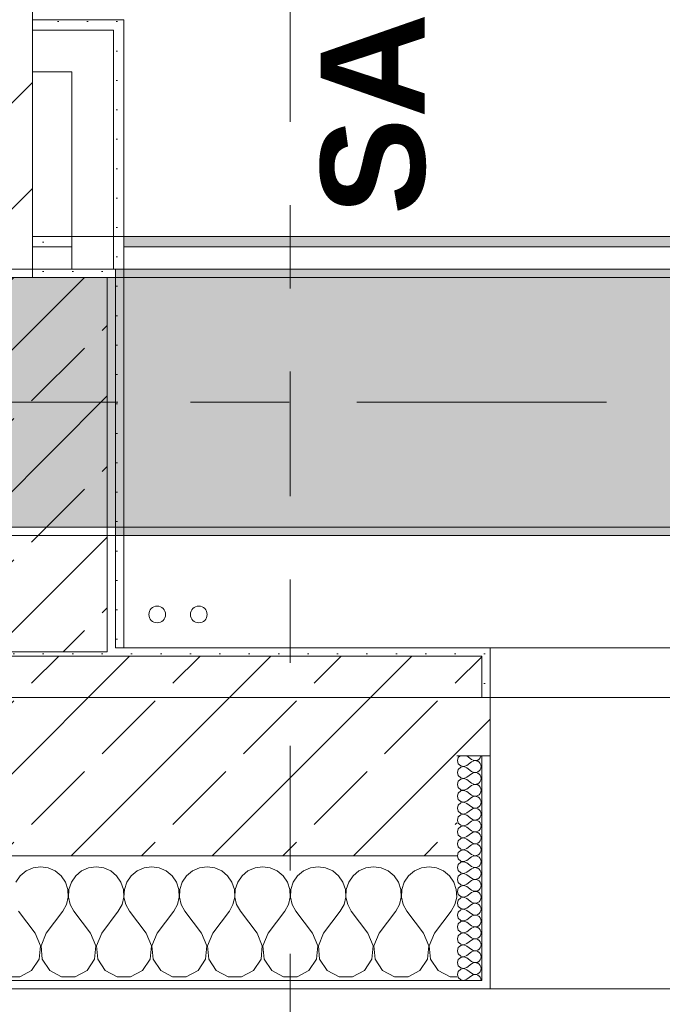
# Model space of a CAD drawing. Header units: metres. Extents: x -3.6 to 84.5, y -11 to 16.8.
# Tile 115 of 256: x 22.175 to 22.947, y -0.174 to 1.01. Entities that reach past the tile are written whole.
import ezdxf

# ---------------------------------------------------------------- set-up
doc = ezdxf.new("R2010")
doc.units = ezdxf.units.M
doc.header["$MEASUREMENT"] = 0
for name, pattern in [('Achse', [0.2, 0.1, -0.05, 0, -0.05]), ('Schnittlinie', [0.3, 0.15, -0.075, 0, -0.075]), ('Strichlinie doppelt', [0.546806, 0.264583, -0.105833, 0.070556, -0.105833]), ('Wipeout_Contour', [1, 0, -1])]:
    doc.linetypes.add(name, pattern=pattern)
for name, color, linetype in [('203 - Marker.Schnitt - Ausbaudetail SA', 7, 'Continuous'), ('451 - Universal.Achsen Raster', 7, 'Continuous'), ('604 - Struktur.Wand Aussen', 7, 'Continuous'), ('605 - Struktur.Wand Innen', 7, 'Continuous'), ('607 - Struktur.Stütze', 7, 'Continuous'), ('608 - Struktur.Träger', 7, 'Continuous'), ('801 - HKLSE.Heizung_ Klima_ Lüftung', 7, 'Continuous'), ('Neubau_606 - Struktur.Wand Innen Ausbau', 7, 'Continuous'), ('Neubau_653 - Abdeckung.TB Verkofferung', 7, 'Continuous')]:
    doc.layers.add(name, color=color, linetype=linetype)
doc.styles.add('ERSTELLTER_STIL_1', font='txt')
pattern_1 = [(45, (0, 0), (-0.01767767, 0.01767767), [0, -0.025])]
pattern_2 = [(45, (0, 0), (-0.08485281, 0.08485281), []), (45, (-0.04243, 0.04243), (-0.08485281, 0.08485281), [0.09, -0.03])]
pattern_3 = [(0, (0, 0), (0, 0.08660254), [0, -0.05]), (0, (0.025, 0.0433), (0, 0.08660254), [0, -0.05])]

# ---------------------------------------------------------------- blocks, each defined once
blk = doc.blocks.new('*X92')
at = {"layer": '604 - Struktur.Wand Aussen', "color": 7, "linetype": 'Continuous', "lineweight": 5}
for p, q in [((22.1909, -0.0096), (22.1825, -0.0133)), ((22.2, -0.0083), (22.1909, -0.0096)), ((22.2091, -0.0096), (22.2, -0.0083)), ((22.2175, -0.0133), (22.2091, -0.0096)), ((22.2576, -0.0096), (22.2491, -0.0133)), ((22.2667, -0.0083), (22.2576, -0.0096)), ((22.2758, -0.0096), (22.2667, -0.0083)), ((22.2842, -0.0133), (22.2758, -0.0096)), ((22.3242, -0.0096), (22.3158, -0.0133)), ((22.3333, -0.0083), (22.3242, -0.0096)), ((22.3424, -0.0096), (22.3333, -0.0083)), ((22.3509, -0.0133), (22.3424, -0.0096)), ((22.3909, -0.0096), (22.3825, -0.0133)), ((22.4, -0.0083), (22.3909, -0.0096)), ((22.4091, -0.0096), (22.4, -0.0083)), ((22.4175, -0.0133), (22.4091, -0.0096)), ((22.4576, -0.0096), (22.4491, -0.0133)), ((22.4667, -0.0083), (22.4576, -0.0096)), ((22.4758, -0.0096), (22.4667, -0.0083)), ((22.4842, -0.0133), (22.4758, -0.0096)), ((22.5242, -0.0096), (22.5158, -0.0133)), ((22.5333, -0.0083), (22.5242, -0.0096)), ((22.5424, -0.0096), (22.5333, -0.0083)), ((22.5509, -0.0133), (22.5424, -0.0096)), ((22.5909, -0.0096), (22.5825, -0.0133)), ((22.6, -0.0083), (22.5909, -0.0096)), ((22.6091, -0.0096), (22.6, -0.0083)), ((22.6175, -0.0133), (22.6091, -0.0096)), ((22.6576, -0.0096), (22.6491, -0.0133)), ((22.6667, -0.0083), (22.6576, -0.0096)), ((22.6758, -0.0096), (22.6667, -0.0083)), ((22.6842, -0.0133), (22.6758, -0.0096)), ((22.1754, -0.0192), (22.1702, -0.0268)), ((22.1825, -0.0133), (22.1754, -0.0192)), ((22.2246, -0.0192), (22.2175, -0.0133)), ((22.2298, -0.0268), (22.2246, -0.0192)), ((22.2421, -0.0192), (22.2369, -0.0268)), ((22.2491, -0.0133), (22.2421, -0.0192)), ((22.2913, -0.0192), (22.2842, -0.0133)), ((22.2965, -0.0268), (22.2913, -0.0192)), ((22.3087, -0.0192), (22.3035, -0.0268)), ((22.3158, -0.0133), (22.3087, -0.0192)), ((22.3579, -0.0192), (22.3509, -0.0133)), ((22.3631, -0.0268), (22.3579, -0.0192)), ((22.3754, -0.0192), (22.3702, -0.0268)), ((22.3825, -0.0133), (22.3754, -0.0192)), ((22.4246, -0.0192), (22.4175, -0.0133)), ((22.4298, -0.0268), (22.4246, -0.0192)), ((22.4421, -0.0192), (22.4369, -0.0268)), ((22.4491, -0.0133), (22.4421, -0.0192)), ((22.4913, -0.0192), (22.4842, -0.0133)), ((22.4965, -0.0268), (22.4913, -0.0192)), ((22.5087, -0.0192), (22.5035, -0.0268)), ((22.5158, -0.0133), (22.5087, -0.0192)), ((22.5579, -0.0192), (22.5509, -0.0133)), ((22.5631, -0.0268), (22.5579, -0.0192)), ((22.5754, -0.0192), (22.5702, -0.0268)), ((22.5825, -0.0133), (22.5754, -0.0192)), ((22.6246, -0.0192), (22.6175, -0.0133)), ((22.6298, -0.0268), (22.6246, -0.0192)), ((22.6421, -0.0192), (22.6369, -0.0268)), ((22.6491, -0.0133), (22.6421, -0.0192)), ((22.6913, -0.0192), (22.6842, -0.0133)), ((22.6965, -0.0268), (22.6913, -0.0192)), ((22.2328, -0.0355), (22.2298, -0.0268)), ((22.2332, -0.0447), (22.2328, -0.0355)), ((22.2339, -0.0355), (22.2335, -0.0447)), ((22.2369, -0.0268), (22.2339, -0.0355)), ((22.2994, -0.0355), (22.2965, -0.0268)), ((22.2999, -0.0447), (22.2994, -0.0355)), ((22.3006, -0.0355), (22.3001, -0.0447)), ((22.3035, -0.0268), (22.3006, -0.0355)), ((22.3661, -0.0355), (22.3631, -0.0268)), ((22.3665, -0.0447), (22.3661, -0.0355)), ((22.3672, -0.0355), (22.3668, -0.0447)), ((22.3702, -0.0268), (22.3672, -0.0355)), ((22.4328, -0.0355), (22.4298, -0.0268)), ((22.4332, -0.0447), (22.4328, -0.0355)), ((22.4339, -0.0355), (22.4335, -0.0447)), ((22.4369, -0.0268), (22.4339, -0.0355)), ((22.4994, -0.0355), (22.4965, -0.0268)), ((22.4999, -0.0447), (22.4994, -0.0355)), ((22.5006, -0.0355), (22.5001, -0.0447)), ((22.5035, -0.0268), (22.5006, -0.0355)), ((22.5661, -0.0355), (22.5631, -0.0268)), ((22.5665, -0.0447), (22.5661, -0.0355)), ((22.5672, -0.0355), (22.5668, -0.0447)), ((22.5702, -0.0268), (22.5672, -0.0355)), ((22.6328, -0.0355), (22.6298, -0.0268)), ((22.6332, -0.0447), (22.6328, -0.0355)), ((22.6339, -0.0355), (22.6335, -0.0447)), ((22.6369, -0.0268), (22.6339, -0.0355)), ((22.6994, -0.0355), (22.6965, -0.0268)), ((22.6999, -0.0447), (22.6994, -0.0355)), ((22.2311, -0.0536), (22.2332, -0.0447)), ((22.2335, -0.0447), (22.2355, -0.0536)), ((22.2978, -0.0536), (22.2999, -0.0447)), ((22.3001, -0.0447), (22.3022, -0.0536)), ((22.3645, -0.0536), (22.3665, -0.0447)), ((22.3668, -0.0447), (22.3689, -0.0536)), ((22.4311, -0.0536), (22.4332, -0.0447)), ((22.4335, -0.0447), (22.4355, -0.0536)), ((22.4978, -0.0536), (22.4999, -0.0447)), ((22.5001, -0.0447), (22.5022, -0.0536)), ((22.5645, -0.0536), (22.5665, -0.0447)), ((22.5668, -0.0447), (22.5689, -0.0536)), ((22.6311, -0.0536), (22.6332, -0.0447)), ((22.6335, -0.0447), (22.6355, -0.0536)), ((22.6978, -0.0536), (22.6999, -0.0447)), ((22.2267, -0.0617), (22.2311, -0.0536)), ((22.2355, -0.0536), (22.24, -0.0617)), ((22.2933, -0.0617), (22.2978, -0.0536)), ((22.3022, -0.0536), (22.3067, -0.0617)), ((22.36, -0.0617), (22.3645, -0.0536)), ((22.3689, -0.0536), (22.3733, -0.0617)), ((22.4267, -0.0617), (22.4311, -0.0536)), ((22.4355, -0.0536), (22.44, -0.0617)), ((22.4933, -0.0617), (22.4978, -0.0536)), ((22.5022, -0.0536), (22.5067, -0.0617)), ((22.56, -0.0617), (22.5645, -0.0536)), ((22.5689, -0.0536), (22.5733, -0.0617)), ((22.6267, -0.0617), (22.6311, -0.0536)), ((22.6355, -0.0536), (22.64, -0.0617)), ((22.6933, -0.0617), (22.6978, -0.0536)), ((22.1933, -0.0883), (22.1733, -0.0617)), ((22.2067, -0.0883), (22.2267, -0.0617)), ((22.26, -0.0883), (22.24, -0.0617)), ((22.2733, -0.0883), (22.2933, -0.0617)), ((22.3267, -0.0883), (22.3067, -0.0617)), ((22.34, -0.0883), (22.36, -0.0617)), ((22.3933, -0.0883), (22.3733, -0.0617)), ((22.4067, -0.0883), (22.4267, -0.0617)), ((22.46, -0.0883), (22.44, -0.0617)), ((22.4733, -0.0883), (22.4933, -0.0617)), ((22.5267, -0.0883), (22.5067, -0.0617)), ((22.54, -0.0883), (22.56, -0.0617)), ((22.5933, -0.0883), (22.5733, -0.0617)), ((22.6067, -0.0883), (22.6267, -0.0617)), ((22.66, -0.0883), (22.64, -0.0617)), ((22.6733, -0.0883), (22.6933, -0.0617)), ((22.1996, -0.1033), (22.1933, -0.0883)), ((22.2067, -0.0883), (22.2004, -0.1033)), ((22.2663, -0.1033), (22.26, -0.0883)), ((22.2733, -0.0883), (22.267, -0.1033)), ((22.333, -0.1033), (22.3267, -0.0883)), ((22.34, -0.0883), (22.3337, -0.1033)), ((22.3996, -0.1033), (22.3933, -0.0883)), ((22.4067, -0.0883), (22.4004, -0.1033)), ((22.4663, -0.1033), (22.46, -0.0883)), ((22.4733, -0.0883), (22.467, -0.1033)), ((22.533, -0.1033), (22.5267, -0.0883)), ((22.54, -0.0883), (22.5337, -0.1033)), ((22.5996, -0.1033), (22.5933, -0.0883)), ((22.6067, -0.0883), (22.6004, -0.1033)), ((22.6663, -0.1033), (22.66, -0.0883)), ((22.6733, -0.0883), (22.667, -0.1033)), ((22.1981, -0.1195), (22.1996, -0.1033)), ((22.2004, -0.1033), (22.2019, -0.1195)), ((22.2648, -0.1195), (22.2663, -0.1033)), ((22.267, -0.1033), (22.2686, -0.1195)), ((22.3314, -0.1195), (22.333, -0.1033)), ((22.3337, -0.1033), (22.3352, -0.1195)), ((22.3981, -0.1195), (22.3996, -0.1033)), ((22.4004, -0.1033), (22.4019, -0.1195)), ((22.4648, -0.1195), (22.4663, -0.1033)), ((22.467, -0.1033), (22.4686, -0.1195)), ((22.5314, -0.1195), (22.533, -0.1033)), ((22.5337, -0.1033), (22.5352, -0.1195)), ((22.5981, -0.1195), (22.5996, -0.1033)), ((22.6004, -0.1033), (22.6019, -0.1195)), ((22.6648, -0.1195), (22.6663, -0.1033)), ((22.667, -0.1033), (22.6686, -0.1195)), ((22.1891, -0.133), (22.1981, -0.1195)), ((22.2019, -0.1195), (22.2109, -0.133)), ((22.2558, -0.133), (22.2648, -0.1195)), ((22.2686, -0.1195), (22.2776, -0.133)), ((22.3224, -0.133), (22.3314, -0.1195)), ((22.3352, -0.1195), (22.3442, -0.133)), ((22.3891, -0.133), (22.3981, -0.1195)), ((22.4019, -0.1195), (22.4109, -0.133)), ((22.4558, -0.133), (22.4648, -0.1195)), ((22.4686, -0.1195), (22.4776, -0.133)), ((22.5224, -0.133), (22.5314, -0.1195)), ((22.5352, -0.1195), (22.5442, -0.133)), ((22.5891, -0.133), (22.5981, -0.1195)), ((22.6019, -0.1195), (22.6109, -0.133)), ((22.6558, -0.133), (22.6648, -0.1195)), ((22.6686, -0.1195), (22.6776, -0.133)), ((22.1585, -0.1407), (22.1748, -0.1407)), ((22.1748, -0.1407), (22.1891, -0.133)), ((22.2109, -0.133), (22.2252, -0.1407)), ((22.2252, -0.1407), (22.2415, -0.1407)), ((22.2415, -0.1407), (22.2558, -0.133)), ((22.2776, -0.133), (22.2919, -0.1407)), ((22.2919, -0.1407), (22.3081, -0.1407)), ((22.3081, -0.1407), (22.3224, -0.133)), ((22.3442, -0.133), (22.3585, -0.1407)), ((22.3585, -0.1407), (22.3748, -0.1407)), ((22.3748, -0.1407), (22.3891, -0.133)), ((22.4109, -0.133), (22.4252, -0.1407)), ((22.4252, -0.1407), (22.4415, -0.1407)), ((22.4415, -0.1407), (22.4558, -0.133)), ((22.4776, -0.133), (22.4919, -0.1407)), ((22.4919, -0.1407), (22.5081, -0.1407)), ((22.5081, -0.1407), (22.5224, -0.133)), ((22.5442, -0.133), (22.5585, -0.1407)), ((22.5585, -0.1407), (22.5748, -0.1407)), ((22.5748, -0.1407), (22.5891, -0.133)), ((22.6109, -0.133), (22.6252, -0.1407)), ((22.6252, -0.1407), (22.6415, -0.1407)), ((22.6415, -0.1407), (22.6558, -0.133)), ((22.6776, -0.133), (22.6919, -0.1407)), ((22.6919, -0.1407), (22.7, -0.1407))]:
    blk.add_line(p, q, dxfattribs=at)
blk = doc.blocks.new('*X116')
at = {"layer": '604 - Struktur.Wand Aussen', "color": 7, "linetype": 'Continuous', "lineweight": 5}
for p, q in [((22.7018, 0.123), (22.7007, 0.1193)), ((22.7007, 0.1193), (22.7018, 0.1155)), ((22.7039, 0.125), (22.7018, 0.123)), ((22.7121, 0.125), (22.7179, 0.1207)), ((22.7179, 0.1207), (22.7196, 0.1198)), ((22.7196, 0.1188), (22.7179, 0.1179)), ((22.7196, 0.1198), (22.7215, 0.1193)), ((22.7215, 0.1193), (22.7196, 0.1188)), ((22.7215, 0.1193), (22.7235, 0.1194)), ((22.7235, 0.1192), (22.7215, 0.1193)), ((22.7235, 0.1194), (22.7253, 0.12)), ((22.7253, 0.1185), (22.7235, 0.1192)), ((22.7253, 0.12), (22.727, 0.1212)), ((22.727, 0.1174), (22.7253, 0.1185)), ((22.727, 0.1212), (22.7282, 0.1227)), ((22.7282, 0.1227), (22.729, 0.1245)), ((22.729, 0.1245), (22.7291, 0.125)), ((22.7018, 0.1088), (22.7007, 0.105)), ((22.7018, 0.1155), (22.7047, 0.1129)), ((22.7047, 0.1114), (22.7018, 0.1088)), ((22.7047, 0.1129), (22.7085, 0.1122)), ((22.7085, 0.1121), (22.7047, 0.1114)), ((22.7085, 0.1122), (22.7121, 0.1136)), ((22.7121, 0.1107), (22.7085, 0.1121)), ((22.7121, 0.1136), (22.7179, 0.1179)), ((22.7121, 0.1107), (22.7179, 0.1064)), ((22.7253, 0.1058), (22.727, 0.1069)), ((22.7282, 0.1159), (22.727, 0.1174)), ((22.727, 0.1069), (22.7282, 0.1084)), ((22.729, 0.1141), (22.7282, 0.1159)), ((22.7282, 0.1084), (22.729, 0.1102)), ((22.7293, 0.1121), (22.729, 0.1141)), ((22.729, 0.1102), (22.7293, 0.1121)), ((22.7007, 0.105), (22.7018, 0.1012)), ((22.7018, 0.1012), (22.7047, 0.0986)), ((22.7047, 0.0971), (22.7018, 0.0945)), ((22.7047, 0.0986), (22.7085, 0.0979)), ((22.7085, 0.0978), (22.7047, 0.0971)), ((22.7085, 0.0979), (22.7121, 0.0993)), ((22.7121, 0.0964), (22.7085, 0.0978)), ((22.7121, 0.0993), (22.7179, 0.1036)), ((22.7121, 0.0964), (22.7179, 0.0921)), ((22.7179, 0.1064), (22.7196, 0.1055)), ((22.7196, 0.1045), (22.7179, 0.1036)), ((22.7196, 0.1055), (22.7215, 0.105)), ((22.7215, 0.105), (22.7196, 0.1045)), ((22.7215, 0.105), (22.7235, 0.1051)), ((22.7235, 0.1049), (22.7215, 0.105)), ((22.7235, 0.1051), (22.7253, 0.1058)), ((22.7253, 0.1042), (22.7235, 0.1049)), ((22.727, 0.1031), (22.7253, 0.1042)), ((22.7282, 0.1016), (22.727, 0.1031)), ((22.729, 0.0998), (22.7282, 0.1016)), ((22.7282, 0.0941), (22.729, 0.0959)), ((22.7293, 0.0979), (22.729, 0.0998)), ((22.729, 0.0959), (22.7293, 0.0979)), ((22.7018, 0.0945), (22.7007, 0.0907)), ((22.7007, 0.0907), (22.7018, 0.087)), ((22.7018, 0.087), (22.7047, 0.0843)), ((22.7047, 0.0843), (22.7085, 0.0836)), ((22.7085, 0.0835), (22.7047, 0.0828)), ((22.7085, 0.0836), (22.7121, 0.085)), ((22.7121, 0.0821), (22.7085, 0.0835)), ((22.7121, 0.085), (22.7179, 0.0893)), ((22.7179, 0.0921), (22.7196, 0.0912)), ((22.7196, 0.0902), (22.7179, 0.0893)), ((22.7196, 0.0912), (22.7215, 0.0907)), ((22.7215, 0.0907), (22.7196, 0.0902)), ((22.7215, 0.0907), (22.7235, 0.0908)), ((22.7235, 0.0906), (22.7215, 0.0907)), ((22.7235, 0.0908), (22.7253, 0.0915)), ((22.7253, 0.09), (22.7235, 0.0906)), ((22.7253, 0.0915), (22.727, 0.0926)), ((22.727, 0.0888), (22.7253, 0.09)), ((22.727, 0.0926), (22.7282, 0.0941)), ((22.7282, 0.0873), (22.727, 0.0888)), ((22.729, 0.0855), (22.7282, 0.0873)), ((22.7293, 0.0836), (22.729, 0.0855)), ((22.729, 0.0816), (22.7293, 0.0836)), ((22.7018, 0.0802), (22.7007, 0.0764)), ((22.7007, 0.0764), (22.7018, 0.0727)), ((22.7047, 0.0828), (22.7018, 0.0802)), ((22.7018, 0.0727), (22.7047, 0.07)), ((22.7121, 0.0821), (22.7179, 0.0779)), ((22.7121, 0.0707), (22.7179, 0.075)), ((22.7179, 0.0779), (22.7196, 0.0769)), ((22.7196, 0.076), (22.7179, 0.075)), ((22.7196, 0.0769), (22.7215, 0.0765)), ((22.7215, 0.0764), (22.7196, 0.076)), ((22.7215, 0.0765), (22.7235, 0.0766)), ((22.7235, 0.0763), (22.7215, 0.0764)), ((22.7235, 0.0766), (22.7253, 0.0772)), ((22.7253, 0.0757), (22.7235, 0.0763)), ((22.7253, 0.0772), (22.727, 0.0783)), ((22.727, 0.0746), (22.7253, 0.0757)), ((22.727, 0.0783), (22.7282, 0.0798)), ((22.7282, 0.073), (22.727, 0.0746)), ((22.7282, 0.0798), (22.729, 0.0816)), ((22.729, 0.0712), (22.7282, 0.073)), ((22.7293, 0.0693), (22.729, 0.0712)), ((22.7018, 0.0659), (22.7007, 0.0621)), ((22.7007, 0.0621), (22.7018, 0.0584)), ((22.7047, 0.0685), (22.7018, 0.0659)), ((22.7047, 0.07), (22.7085, 0.0693)), ((22.7085, 0.0693), (22.7047, 0.0685)), ((22.7085, 0.0693), (22.7121, 0.0707)), ((22.7121, 0.0679), (22.7085, 0.0693)), ((22.7121, 0.0679), (22.7179, 0.0636)), ((22.7121, 0.0564), (22.7179, 0.0607)), ((22.7179, 0.0636), (22.7196, 0.0626)), ((22.7196, 0.0617), (22.7179, 0.0607)), ((22.7196, 0.0626), (22.7215, 0.0622)), ((22.7215, 0.0621), (22.7196, 0.0617)), ((22.7215, 0.0622), (22.7235, 0.0623)), ((22.7235, 0.062), (22.7215, 0.0621)), ((22.7235, 0.0623), (22.7253, 0.0629)), ((22.7253, 0.0614), (22.7235, 0.062)), ((22.7253, 0.0629), (22.727, 0.064)), ((22.727, 0.0603), (22.7253, 0.0614)), ((22.727, 0.064), (22.7282, 0.0655)), ((22.7282, 0.0588), (22.727, 0.0603)), ((22.7282, 0.0655), (22.729, 0.0673)), ((22.729, 0.0673), (22.7293, 0.0693)), ((22.7018, 0.0516), (22.7007, 0.0479)), ((22.7007, 0.0479), (22.7018, 0.0441)), ((22.7018, 0.0584), (22.7047, 0.0558)), ((22.7047, 0.0542), (22.7018, 0.0516)), ((22.7047, 0.0558), (22.7085, 0.055)), ((22.7085, 0.055), (22.7047, 0.0542)), ((22.7085, 0.055), (22.7121, 0.0564)), ((22.7121, 0.0536), (22.7085, 0.055)), ((22.7121, 0.0536), (22.7179, 0.0493)), ((22.7179, 0.0493), (22.7196, 0.0483)), ((22.7196, 0.0474), (22.7179, 0.0464)), ((22.7196, 0.0483), (22.7215, 0.0479)), ((22.7215, 0.0478), (22.7196, 0.0474)), ((22.7215, 0.0479), (22.7235, 0.048)), ((22.7235, 0.0477), (22.7215, 0.0478)), ((22.7235, 0.048), (22.7253, 0.0486)), ((22.7253, 0.0471), (22.7235, 0.0477)), ((22.7253, 0.0486), (22.727, 0.0497)), ((22.727, 0.0497), (22.7282, 0.0512)), ((22.729, 0.057), (22.7282, 0.0588)), ((22.7282, 0.0512), (22.729, 0.053)), ((22.7293, 0.055), (22.729, 0.057)), ((22.729, 0.053), (22.7293, 0.055)), ((22.7018, 0.0373), (22.7007, 0.0336)), ((22.7018, 0.0441), (22.7047, 0.0415)), ((22.7047, 0.04), (22.7018, 0.0373)), ((22.7047, 0.0415), (22.7085, 0.0407)), ((22.7085, 0.0407), (22.7047, 0.04)), ((22.7085, 0.0407), (22.7121, 0.0421)), ((22.7121, 0.0393), (22.7085, 0.0407)), ((22.7121, 0.0421), (22.7179, 0.0464)), ((22.7121, 0.0393), (22.7179, 0.035)), ((22.727, 0.046), (22.7253, 0.0471)), ((22.7282, 0.0445), (22.727, 0.046)), ((22.727, 0.0354), (22.7282, 0.037)), ((22.729, 0.0427), (22.7282, 0.0445)), ((22.7282, 0.037), (22.729, 0.0388)), ((22.7293, 0.0407), (22.729, 0.0427)), ((22.729, 0.0388), (22.7293, 0.0407)), ((22.7007, 0.0336), (22.7018, 0.0298)), ((22.7018, 0.0298), (22.7047, 0.0272)), ((22.7047, 0.0257), (22.7018, 0.023)), ((22.7047, 0.0272), (22.7085, 0.0265)), ((22.7085, 0.0264), (22.7047, 0.0257)), ((22.7085, 0.0265), (22.7121, 0.0279)), ((22.7121, 0.025), (22.7085, 0.0264)), ((22.7121, 0.0279), (22.7179, 0.0321)), ((22.7121, 0.025), (22.7179, 0.0207)), ((22.7179, 0.035), (22.7196, 0.034)), ((22.7196, 0.0331), (22.7179, 0.0321)), ((22.7196, 0.034), (22.7215, 0.0336)), ((22.7215, 0.0335), (22.7196, 0.0331)), ((22.7215, 0.0336), (22.7235, 0.0337)), ((22.7235, 0.0334), (22.7215, 0.0335)), ((22.7235, 0.0337), (22.7253, 0.0343)), ((22.7253, 0.0328), (22.7235, 0.0334)), ((22.7253, 0.0343), (22.727, 0.0354)), ((22.727, 0.0317), (22.7253, 0.0328)), ((22.7282, 0.0302), (22.727, 0.0317)), ((22.729, 0.0284), (22.7282, 0.0302)), ((22.7282, 0.0227), (22.729, 0.0245)), ((22.7293, 0.0264), (22.729, 0.0284)), ((22.729, 0.0245), (22.7293, 0.0264)), ((22.7018, 0.023), (22.7007, 0.0193)), ((22.7007, 0.0193), (22.7018, 0.0155)), ((22.7018, 0.0155), (22.7047, 0.0129)), ((22.7047, 0.0129), (22.7085, 0.0122)), ((22.7085, 0.0121), (22.7047, 0.0114)), ((22.7085, 0.0122), (22.7121, 0.0136)), ((22.7121, 0.0107), (22.7085, 0.0121)), ((22.7121, 0.0136), (22.7179, 0.0179)), ((22.7179, 0.0207), (22.7196, 0.0198)), ((22.7196, 0.0188), (22.7179, 0.0179)), ((22.7196, 0.0198), (22.7215, 0.0193)), ((22.7215, 0.0193), (22.7196, 0.0188)), ((22.7215, 0.0193), (22.7235, 0.0194)), ((22.7235, 0.0192), (22.7215, 0.0193)), ((22.7235, 0.0194), (22.7253, 0.02)), ((22.7253, 0.0185), (22.7235, 0.0192)), ((22.7253, 0.02), (22.727, 0.0212)), ((22.727, 0.0174), (22.7253, 0.0185)), ((22.727, 0.0212), (22.7282, 0.0227)), ((22.7282, 0.0159), (22.727, 0.0174)), ((22.729, 0.0141), (22.7282, 0.0159)), ((22.7293, 0.0121), (22.729, 0.0141)), ((22.729, 0.0102), (22.7293, 0.0121)), ((22.7018, 0.0088), (22.7007, 0.005)), ((22.7007, 0.005), (22.7018, 0.0012)), ((22.7047, 0.0114), (22.7018, 0.0088)), ((22.7018, 0.0012), (22.7047, -0.0014)), ((22.7121, 0.0107), (22.7179, 0.0064)), ((22.7121, -0.0007), (22.7179, 0.0036)), ((22.7179, 0.0064), (22.7196, 0.0055)), ((22.7196, 0.0045), (22.7179, 0.0036)), ((22.7196, 0.0055), (22.7215, 0.005)), ((22.7215, 0.005), (22.7196, 0.0045)), ((22.7215, 0.005), (22.7235, 0.0051)), ((22.7235, 0.0049), (22.7215, 0.005)), ((22.7235, 0.0051), (22.7253, 0.0058)), ((22.7253, 0.0042), (22.7235, 0.0049)), ((22.7253, 0.0058), (22.727, 0.0069)), ((22.727, 0.0031), (22.7253, 0.0042)), ((22.727, 0.0069), (22.7282, 0.0084)), ((22.7282, 0.0016), (22.727, 0.0031)), ((22.7282, 0.0084), (22.729, 0.0102)), ((22.729, -0.0002), (22.7282, 0.0016)), ((22.7018, -0.0055), (22.7007, -0.0093)), ((22.7007, -0.0093), (22.7018, -0.013)), ((22.7047, -0.0029), (22.7018, -0.0055)), ((22.7047, -0.0014), (22.7085, -0.0021)), ((22.7085, -0.0022), (22.7047, -0.0029)), ((22.7085, -0.0021), (22.7121, -0.0007)), ((22.7121, -0.0036), (22.7085, -0.0022)), ((22.7121, -0.0036), (22.7179, -0.0079)), ((22.7121, -0.015), (22.7179, -0.0107)), ((22.7179, -0.0079), (22.7196, -0.0088)), ((22.7196, -0.0098), (22.7179, -0.0107)), ((22.7196, -0.0088), (22.7215, -0.0093)), ((22.7215, -0.0093), (22.7196, -0.0098)), ((22.7215, -0.0093), (22.7235, -0.0092)), ((22.7235, -0.0094), (22.7215, -0.0093)), ((22.7235, -0.0092), (22.7253, -0.0085)), ((22.7253, -0.01), (22.7235, -0.0094)), ((22.7253, -0.0085), (22.727, -0.0074)), ((22.727, -0.0112), (22.7253, -0.01)), ((22.727, -0.0074), (22.7282, -0.0059)), ((22.7282, -0.0127), (22.727, -0.0112)), ((22.7282, -0.0059), (22.729, -0.0041)), ((22.7293, -0.0021), (22.729, -0.0002)), ((22.729, -0.0041), (22.7293, -0.0021)), ((22.7018, -0.0198), (22.7007, -0.0236)), ((22.7007, -0.0236), (22.7018, -0.0273)), ((22.7018, -0.013), (22.7047, -0.0157)), ((22.7047, -0.0172), (22.7018, -0.0198)), ((22.7047, -0.0157), (22.7085, -0.0164)), ((22.7085, -0.0165), (22.7047, -0.0172)), ((22.7085, -0.0164), (22.7121, -0.015)), ((22.7121, -0.0179), (22.7085, -0.0165)), ((22.7121, -0.0179), (22.7179, -0.0221)), ((22.7179, -0.0221), (22.7196, -0.0231)), ((22.7196, -0.0231), (22.7215, -0.0235)), ((22.7215, -0.0236), (22.7196, -0.024)), ((22.7215, -0.0235), (22.7235, -0.0234)), ((22.7235, -0.0237), (22.7215, -0.0236)), ((22.7235, -0.0234), (22.7253, -0.0228)), ((22.7253, -0.0228), (22.727, -0.0217)), ((22.727, -0.0217), (22.7282, -0.0202)), ((22.729, -0.0145), (22.7282, -0.0127)), ((22.7282, -0.0202), (22.729, -0.0184)), ((22.7293, -0.0164), (22.729, -0.0145)), ((22.729, -0.0184), (22.7293, -0.0164)), ((22.7018, -0.0341), (22.7007, -0.0379)), ((22.7018, -0.0273), (22.7047, -0.03)), ((22.7047, -0.0315), (22.7018, -0.0341)), ((22.7047, -0.03), (22.7085, -0.0307)), ((22.7085, -0.0307), (22.7047, -0.0315)), ((22.7085, -0.0307), (22.7121, -0.0293)), ((22.7121, -0.0321), (22.7085, -0.0307)), ((22.7121, -0.0293), (22.7179, -0.025)), ((22.7121, -0.0321), (22.7179, -0.0364)), ((22.7196, -0.024), (22.7179, -0.025)), ((22.7253, -0.0243), (22.7235, -0.0237)), ((22.727, -0.0254), (22.7253, -0.0243)), ((22.7282, -0.027), (22.727, -0.0254)), ((22.727, -0.036), (22.7282, -0.0345)), ((22.729, -0.0288), (22.7282, -0.027)), ((22.7282, -0.0345), (22.729, -0.0327)), ((22.7293, -0.0307), (22.729, -0.0288)), ((22.729, -0.0327), (22.7293, -0.0307)), ((22.7007, -0.0379), (22.7018, -0.0416)), ((22.7018, -0.0416), (22.7047, -0.0442)), ((22.7047, -0.0458), (22.7018, -0.0484)), ((22.7047, -0.0442), (22.7085, -0.045)), ((22.7085, -0.045), (22.7047, -0.0458)), ((22.7085, -0.045), (22.7121, -0.0436)), ((22.7121, -0.0464), (22.7085, -0.045)), ((22.7121, -0.0436), (22.7179, -0.0393)), ((22.7121, -0.0464), (22.7179, -0.0507)), ((22.7179, -0.0364), (22.7196, -0.0374)), ((22.7196, -0.0383), (22.7179, -0.0393)), ((22.7196, -0.0374), (22.7215, -0.0378)), ((22.7215, -0.0379), (22.7196, -0.0383)), ((22.7215, -0.0378), (22.7235, -0.0377)), ((22.7235, -0.038), (22.7215, -0.0379)), ((22.7235, -0.0377), (22.7253, -0.0371)), ((22.7253, -0.0386), (22.7235, -0.038)), ((22.7253, -0.0371), (22.727, -0.036)), ((22.727, -0.0397), (22.7253, -0.0386)), ((22.7282, -0.0412), (22.727, -0.0397)), ((22.729, -0.043), (22.7282, -0.0412)), ((22.7282, -0.0488), (22.729, -0.047)), ((22.7293, -0.045), (22.729, -0.043)), ((22.729, -0.047), (22.7293, -0.045)), ((22.7018, -0.0484), (22.7007, -0.0521)), ((22.7007, -0.0521), (22.7018, -0.0559)), ((22.7018, -0.0559), (22.7047, -0.0585)), ((22.7047, -0.0585), (22.7085, -0.0593)), ((22.7085, -0.0593), (22.7121, -0.0579)), ((22.7121, -0.0579), (22.7179, -0.0536)), ((22.7179, -0.0507), (22.7196, -0.0517)), ((22.7196, -0.0526), (22.7179, -0.0536)), ((22.7196, -0.0517), (22.7215, -0.0521)), ((22.7215, -0.0522), (22.7196, -0.0526)), ((22.7215, -0.0521), (22.7235, -0.052)), ((22.7235, -0.0523), (22.7215, -0.0522)), ((22.7235, -0.052), (22.7253, -0.0514)), ((22.7253, -0.0529), (22.7235, -0.0523)), ((22.7253, -0.0514), (22.727, -0.0503)), ((22.727, -0.054), (22.7253, -0.0529)), ((22.727, -0.0503), (22.7282, -0.0488)), ((22.7282, -0.0555), (22.727, -0.054)), ((22.729, -0.0573), (22.7282, -0.0555)), ((22.7293, -0.0593), (22.729, -0.0573)), ((22.7018, -0.0627), (22.7007, -0.0664)), ((22.7007, -0.0664), (22.7018, -0.0702)), ((22.7047, -0.06), (22.7018, -0.0627)), ((22.7018, -0.0702), (22.7047, -0.0728)), ((22.7085, -0.0593), (22.7047, -0.06)), ((22.7121, -0.0607), (22.7085, -0.0593)), ((22.7121, -0.0607), (22.7179, -0.065)), ((22.7121, -0.0721), (22.7179, -0.0679)), ((22.7179, -0.065), (22.7196, -0.066)), ((22.7196, -0.0669), (22.7179, -0.0679)), ((22.7196, -0.066), (22.7215, -0.0664)), ((22.7215, -0.0665), (22.7196, -0.0669)), ((22.7215, -0.0664), (22.7235, -0.0663)), ((22.7235, -0.0666), (22.7215, -0.0665)), ((22.7235, -0.0663), (22.7253, -0.0657)), ((22.7253, -0.0672), (22.7235, -0.0666)), ((22.7253, -0.0657), (22.727, -0.0646)), ((22.727, -0.0683), (22.7253, -0.0672)), ((22.727, -0.0646), (22.7282, -0.063)), ((22.7282, -0.0698), (22.727, -0.0683)), ((22.7282, -0.063), (22.729, -0.0612)), ((22.729, -0.0716), (22.7282, -0.0698)), ((22.729, -0.0612), (22.7293, -0.0593)), ((22.7018, -0.077), (22.7007, -0.0807)), ((22.7007, -0.0807), (22.7018, -0.0845)), ((22.7047, -0.0743), (22.7018, -0.077)), ((22.7047, -0.0728), (22.7085, -0.0735)), ((22.7085, -0.0736), (22.7047, -0.0743)), ((22.7085, -0.0735), (22.7121, -0.0721)), ((22.7121, -0.075), (22.7085, -0.0736)), ((22.7121, -0.075), (22.7179, -0.0793)), ((22.7121, -0.0864), (22.7179, -0.0821)), ((22.7179, -0.0793), (22.7196, -0.0802)), ((22.7196, -0.0812), (22.7179, -0.0821)), ((22.7196, -0.0802), (22.7215, -0.0807)), ((22.7215, -0.0807), (22.7196, -0.0812)), ((22.7215, -0.0807), (22.7235, -0.0806)), ((22.7235, -0.0808), (22.7215, -0.0807)), ((22.7235, -0.0806), (22.7253, -0.08)), ((22.7253, -0.0815), (22.7235, -0.0808)), ((22.7253, -0.08), (22.727, -0.0788)), ((22.727, -0.0826), (22.7253, -0.0815)), ((22.727, -0.0788), (22.7282, -0.0773)), ((22.7282, -0.0841), (22.727, -0.0826)), ((22.7282, -0.0773), (22.729, -0.0755)), ((22.7293, -0.0736), (22.729, -0.0716)), ((22.729, -0.0755), (22.7293, -0.0736)), ((22.7018, -0.0912), (22.7007, -0.095)), ((22.7018, -0.0845), (22.7047, -0.0871)), ((22.7047, -0.0886), (22.7018, -0.0912)), ((22.7047, -0.0871), (22.7085, -0.0878)), ((22.7085, -0.0879), (22.7047, -0.0886)), ((22.7085, -0.0878), (22.7121, -0.0864)), ((22.7121, -0.0893), (22.7085, -0.0879)), ((22.7121, -0.0893), (22.7179, -0.0936)), ((22.7179, -0.0936), (22.7196, -0.0945)), ((22.7196, -0.0945), (22.7215, -0.095)), ((22.7235, -0.0949), (22.7253, -0.0942)), ((22.7253, -0.0942), (22.727, -0.0931)), ((22.727, -0.0931), (22.7282, -0.0916)), ((22.729, -0.0859), (22.7282, -0.0841)), ((22.7282, -0.0916), (22.729, -0.0898)), ((22.7293, -0.0879), (22.729, -0.0859)), ((22.729, -0.0898), (22.7293, -0.0879)), ((22.7007, -0.095), (22.7018, -0.0988)), ((22.7018, -0.1055), (22.7007, -0.1093)), ((22.7018, -0.0988), (22.7047, -0.1014)), ((22.7047, -0.1029), (22.7018, -0.1055)), ((22.7047, -0.1014), (22.7085, -0.1021)), ((22.7085, -0.1022), (22.7047, -0.1029)), ((22.7085, -0.1021), (22.7121, -0.1007)), ((22.7121, -0.1036), (22.7085, -0.1022)), ((22.7121, -0.1007), (22.7179, -0.0964)), ((22.7121, -0.1036), (22.7179, -0.1079)), ((22.7196, -0.0955), (22.7179, -0.0964)), ((22.7215, -0.095), (22.7196, -0.0955)), ((22.7215, -0.095), (22.7235, -0.0949)), ((22.7235, -0.0951), (22.7215, -0.095)), ((22.7253, -0.0958), (22.7235, -0.0951)), ((22.727, -0.0969), (22.7253, -0.0958)), ((22.7282, -0.0984), (22.727, -0.0969)), ((22.727, -0.1074), (22.7282, -0.1059)), ((22.729, -0.1002), (22.7282, -0.0984)), ((22.7282, -0.1059), (22.729, -0.1041)), ((22.7293, -0.1021), (22.729, -0.1002)), ((22.729, -0.1041), (22.7293, -0.1021)), ((22.7007, -0.1093), (22.7018, -0.113)), ((22.7018, -0.113), (22.7047, -0.1157)), ((22.7047, -0.1172), (22.7018, -0.1198)), ((22.7047, -0.1157), (22.7085, -0.1164)), ((22.7085, -0.1165), (22.7047, -0.1172)), ((22.7085, -0.1164), (22.7121, -0.115)), ((22.7121, -0.1179), (22.7085, -0.1165)), ((22.7121, -0.115), (22.7179, -0.1107)), ((22.7121, -0.1179), (22.7179, -0.1221)), ((22.7179, -0.1079), (22.7196, -0.1088)), ((22.7196, -0.1098), (22.7179, -0.1107)), ((22.7196, -0.1088), (22.7215, -0.1093)), ((22.7215, -0.1093), (22.7196, -0.1098)), ((22.7215, -0.1093), (22.7235, -0.1092)), ((22.7235, -0.1094), (22.7215, -0.1093)), ((22.7235, -0.1092), (22.7253, -0.1085)), ((22.7253, -0.11), (22.7235, -0.1094)), ((22.7253, -0.1085), (22.727, -0.1074)), ((22.727, -0.1112), (22.7253, -0.11)), ((22.7282, -0.1127), (22.727, -0.1112)), ((22.729, -0.1145), (22.7282, -0.1127)), ((22.7293, -0.1164), (22.729, -0.1145)), ((22.729, -0.1184), (22.7293, -0.1164)), ((22.7018, -0.1198), (22.7007, -0.1236)), ((22.7007, -0.1236), (22.7018, -0.1273)), ((22.7018, -0.1273), (22.7047, -0.13)), ((22.7047, -0.13), (22.7085, -0.1307)), ((22.7085, -0.1307), (22.7121, -0.1293)), ((22.7121, -0.1293), (22.7179, -0.125)), ((22.7179, -0.1221), (22.7196, -0.1231)), ((22.7196, -0.124), (22.7179, -0.125)), ((22.7196, -0.1231), (22.7215, -0.1235)), ((22.7215, -0.1236), (22.7196, -0.124)), ((22.7215, -0.1235), (22.7235, -0.1234)), ((22.7235, -0.1237), (22.7215, -0.1236)), ((22.7235, -0.1234), (22.7253, -0.1228)), ((22.7253, -0.1243), (22.7235, -0.1237)), ((22.7253, -0.1228), (22.727, -0.1217)), ((22.727, -0.1254), (22.7253, -0.1243)), ((22.727, -0.1217), (22.7282, -0.1202)), ((22.7282, -0.127), (22.727, -0.1254)), ((22.7282, -0.1202), (22.729, -0.1184)), ((22.729, -0.1288), (22.7282, -0.127)), ((22.7293, -0.1307), (22.729, -0.1288)), ((22.7018, -0.1341), (22.7007, -0.1379)), ((22.7007, -0.1379), (22.7018, -0.1416)), ((22.7047, -0.1315), (22.7018, -0.1341)), ((22.7018, -0.1416), (22.7047, -0.1442)), ((22.7085, -0.1307), (22.7047, -0.1315)), ((22.7121, -0.1321), (22.7085, -0.1307)), ((22.7121, -0.1321), (22.7179, -0.1364)), ((22.7121, -0.1436), (22.7179, -0.1393)), ((22.7179, -0.1364), (22.7196, -0.1374)), ((22.7196, -0.1383), (22.7179, -0.1393)), ((22.7196, -0.1374), (22.7215, -0.1378)), ((22.7215, -0.1379), (22.7196, -0.1383)), ((22.7215, -0.1378), (22.7235, -0.1377)), ((22.7235, -0.138), (22.7215, -0.1379)), ((22.7235, -0.1377), (22.7253, -0.1371)), ((22.7253, -0.1386), (22.7235, -0.138)), ((22.7253, -0.1371), (22.727, -0.136)), ((22.727, -0.1397), (22.7253, -0.1386)), ((22.727, -0.136), (22.7282, -0.1345)), ((22.7282, -0.1412), (22.727, -0.1397)), ((22.7282, -0.1345), (22.729, -0.1327)), ((22.729, -0.143), (22.7282, -0.1412)), ((22.729, -0.1327), (22.7293, -0.1307)), ((22.7047, -0.1442), (22.7085, -0.145)), ((22.7085, -0.145), (22.7121, -0.1436)), ((22.7293, -0.145), (22.729, -0.143))]:
    blk.add_line(p, q, dxfattribs=at)

msp = doc.modelspace()

# ---------------------------------------------------------------- hatches: boundary and pattern name
at = {"layer": '604 - Struktur.Wand Aussen', "linetype": 'Continuous', "lineweight": 0, "true_color": 0x000000}
h = msp.add_hatch(dxfattribs=at)
h.set_pattern_fill('Gips_0001', color=18, style=0, pattern_type=2)
h.set_pattern_definition(pattern_1)
h.paths.add_polyline_path([(22.29, 0.245), (22.73, 0.245), (22.73, 0.255), (22.29, 0.255)])
h = msp.add_hatch(dxfattribs=at)
h.set_pattern_fill('Gips_0001', color=18, style=0, pattern_type=2)
h.set_pattern_definition(pattern_1)
h.paths.add_polyline_path([(22.73, 0.195), (22.74, 0.195), (22.74, 0.255), (22.73, 0.255)])
h = msp.add_hatch(dxfattribs=at)
h.set_pattern_fill('Beton__Stahlbeton_0001', color=18, style=0, pattern_type=2)
h.set_pattern_definition(pattern_2)
h.paths.add_polyline_path([(21.52, 0.125), (21.53, 0.125), (21.56, 0.125), (21.56, 0.005), (22.7, 0.005), (22.7, 0.125), (22.73, 0.125), (22.74, 0.125), (22.74, 0.195), (22.73, 0.195), (22.73, 0.245), (21.53, 0.245), (21.53, 0.195), (21.52, 0.195)])
h = msp.add_hatch(dxfattribs=at)
h.set_pattern_fill('Verputz_0001', color=18, style=0, pattern_type=2)
h.set_pattern_definition(pattern_3)
h.paths.add_polyline_path([(22.73, 0.125), (22.73, -0.155), (22.74, -0.155), (22.74, 0.125)])
h = msp.add_hatch(dxfattribs=at)
h.set_pattern_fill('Verputz_0001', color=18, style=0, pattern_type=2)
h.set_pattern_definition(pattern_3)
h.paths.add_polyline_path([(21.53, -0.145), (21.53, -0.155), (22.73, -0.155), (22.73, -0.145)])
at = {"layer": '607 - Struktur.Stütze', "linetype": 'Continuous', "lineweight": 0, "true_color": 0x000000}
h = msp.add_hatch(dxfattribs=at)
h.set_pattern_fill('Beton__Stahlbeton_0001', color=18, style=0, pattern_type=2)
h.set_pattern_definition(pattern_2)
h.paths.add_polyline_path([(21.98, 0.25), (22.28, 0.25), (22.28, 0.7), (21.98, 0.7)])
h = msp.add_hatch(dxfattribs=at)
h.set_pattern_fill('Gips_0001', color=18, style=0, pattern_type=2)
h.set_pattern_definition(pattern_1)
h.paths.add_polyline_path([(22.19, 0.7), (22.28, 0.7), (22.28, 0.255), (22.29, 0.255), (22.29, 0.71), (22.19, 0.71)])
h = msp.add_hatch(dxfattribs=at)
h.set_pattern_fill('Gips_0001', color=18, style=0, pattern_type=2)
h.set_pattern_definition(pattern_1)
h.paths.add_polyline_path([(21.97, 0.255), (21.97, 0.245), (22.29, 0.245), (22.29, 0.255), (22.28, 0.255), (22.28, 0.25), (21.98, 0.25), (21.98, 0.255)])
at = {"layer": '608 - Struktur.Träger', "linetype": 'Continuous', "lineweight": 0, "true_color": 0x000000}
h = msp.add_hatch(dxfattribs=at)
h.set_pattern_fill('Gips_0001', color=18, style=0, pattern_type=2)
h.set_pattern_definition(pattern_1)
h.paths.add_polyline_path([(25.57, 0.71), (22.29, 0.71), (22.29, 0.7), (25.57, 0.7)])
h = msp.add_hatch(dxfattribs=at)
h.set_pattern_fill('Gips_0001', color=18, style=0, pattern_type=2)
h.set_pattern_definition(pattern_1)
h.paths.add_polyline_path([(25.57, 0.4), (22.29, 0.4), (22.29, 0.39), (25.57, 0.39)])
at = {"layer": 'Neubau_606 - Struktur.Wand Innen Ausbau', "linetype": 'Continuous', "lineweight": 0, "true_color": 0x000000}
h = msp.add_hatch(dxfattribs=at)
h.set_pattern_fill('Gips_0001', color=18, style=0, pattern_type=2)
h.set_pattern_definition(pattern_1)
h.paths.add_polyline_path([(22.2875, 0.9975), (22.3, 1.01), (22.2875, 1.01)])
h = msp.add_hatch(dxfattribs=at)
h.set_pattern_fill('Gips_0001', color=18, style=0, pattern_type=2)
h.set_pattern_definition(pattern_1)
h.paths.add_polyline_path([(22.2875, 0.9975), (22.3, 0.9975), (22.3, 1.01)])
h = msp.add_hatch(dxfattribs=at)
h.set_pattern_fill('Gips_0001', color=18, style=0, pattern_type=2)
h.set_pattern_definition(pattern_1)
h.paths.add_polyline_path([(22.3, 0.9975), (22.2875, 0.9975), (22.2875, 0.71), (22.29, 0.71), (22.29, 0.255), (22.3, 0.255)])
at = {"layer": 'Neubau_653 - Abdeckung.TB Verkofferung', "linetype": 'Continuous', "lineweight": 0, "true_color": 0x000000}
h = msp.add_hatch(dxfattribs=at)
h.set_pattern_fill('Gips_0001', color=18, style=0, pattern_type=2)
h.set_pattern_definition(pattern_1)
h.paths.add_polyline_path([(22.19, 0.737), (22.2375, 0.737), (22.2375, 0.7495), (22.19, 0.7495)])
h = msp.add_hatch(dxfattribs=at)
h.set_pattern_fill('Gips_0001', color=18, style=0, pattern_type=2)
h.set_pattern_definition(pattern_1)
h.paths.add_polyline_path([(22.3, 0.737), (25.66, 0.737), (25.66, 0.7495), (22.3, 0.7495)])

# ---------------------------------------------------------------- linework, layer by layer
at = {"layer": '203 - Marker.Schnitt - Ausbaudetail SA', "color": 7, "linetype": 'Schnittlinie', "lineweight": 13}
msp.add_line((22.5, 1.037), (22.5, -0.4425), dxfattribs=at)
at = {"layer": '451 - Universal.Achsen Raster', "color": 160, "linetype": 'Strichlinie doppelt', "lineweight": 9, "true_color": 0x3232ff}
msp.add_line((64.935, 0.55), (-3.175, 0.55), dxfattribs=at)
at = {"layer": '604 - Struktur.Wand Aussen', "color": 7, "linetype": 'Continuous', "lineweight": 5}
for p, q in [((22.73, 0.255), (22.74, 0.255)), ((22.74, 0.245), (22.74, 0.255)), ((22.74, 0.195), (22.74, 0.245)), ((22.73, 0.195), (22.74, 0.195)), ((22.7, 0.125), (22.73, 0.125)), ((22.73, 0.125), (22.73, -0.145)), ((22.73, 0.125), (22.74, 0.125)), ((22.73, -0.145), (22.73, 0.125)), ((22.74, 0.005), (22.74, 0.125)), ((22.74, -0.005), (22.74, 0.005)), ((22.74, -0.145), (22.74, -0.005)), ((21.56, -0.145), (22.7, -0.145)), ((22.7, -0.145), (22.73, -0.145)), ((22.74, -0.155), (22.74, -0.145)), ((22.73, -0.155), (22.74, -0.155))]:
    msp.add_line(p, q, dxfattribs=at)
at = {"layer": '604 - Struktur.Wand Aussen', "color": 7, "linetype": 'Continuous', "lineweight": 13}
for p, q in [((25.14, 0.255), (22.74, 0.255)), ((22.73, 0.245), (21.53, 0.245)), ((22.73, 0.245), (22.73, 0.195)), ((22.74, 0.125), (22.74, 0.195)), ((21.56, 0.005), (22.7, 0.005)), ((22.74, -0.155), (25.14, -0.155))]:
    msp.add_line(p, q, dxfattribs=at)
at = {"layer": '604 - Struktur.Wand Aussen', "color": 7, "linetype": 'Continuous', "lineweight": 5, "flags": 128}
for points in [[(22.73, 0.255), (22.29, 0.255)], [(21.53, -0.155), (22.73, -0.155)]]:
    msp.add_lwpolyline(points, dxfattribs=at)
at = {"layer": '607 - Struktur.Stütze', "color": 7, "linetype": 'Continuous', "lineweight": 13, "flags": 128}
msp.add_lwpolyline([(21.98, 0.25), (22.28, 0.25), (22.28, 0.7), (21.98, 0.7)], close=True, dxfattribs=at)
at = {"layer": '607 - Struktur.Stütze', "color": 7, "linetype": 'Continuous', "lineweight": 5, "flags": 128}
msp.add_lwpolyline([(22.29, 0.255), (22.29, 0.71), (22.19, 0.71)], dxfattribs=at)
at = {"layer": '608 - Struktur.Träger', "color": 7, "linetype": 'Continuous', "lineweight": 5}
for p, q in [((22.29, 0.71), (22.29, 0.7)), ((25.57, 0.71), (22.29, 0.71)), ((22.29, 0.4), (22.29, 0.39)), ((25.57, 0.39), (22.29, 0.39))]:
    msp.add_line(p, q, dxfattribs=at)
at = {"layer": '608 - Struktur.Träger', "color": 7, "linetype": 'Continuous', "lineweight": 13}
for p, q in [((25.57, 0.7), (22.29, 0.7)), ((0.38, 0.39), (61.88, 0.39))]:
    msp.add_line(p, q, dxfattribs=at)
at = {"layer": '608 - Struktur.Träger', "color": 7, "linetype": 'Achse', "lineweight": 9}
msp.add_line((0.38, 0.55), (61.88, 0.55), dxfattribs=at)
at = {"layer": '608 - Struktur.Träger', "color": 7, "linetype": 'Continuous', "lineweight": 13, "flags": 128}
msp.add_lwpolyline([(50.77, 0.4), (47.49, 0.4), (47.17, 0.4), (43.89, 0.4), (43.57, 0.4), (40.29, 0.4), (39.97, 0.4), (36.69, 0.4), (36.37, 0.4), (33.09, 0.4), (32.77, 0.4), (29.49, 0.4), (29.17, 0.4), (25.89, 0.4), (25.57, 0.4), (22.29, 0.4), (21.97, 0.4), (18.69, 0.4), (18.37, 0.4), (15.09, 0.4), (14.77, 0.4)], dxfattribs=at)
at = {"layer": '801 - HKLSE.Heizung_ Klima_ Lüftung', "color": 7, "linetype": 'Continuous', "lineweight": 5}
for centre in [(22.34, 0.295), (22.39, 0.295)]:
    msp.add_circle(centre, 0.01, dxfattribs=at)
at = {"layer": 'Neubau_606 - Struktur.Wand Innen Ausbau', "color": 1, "linetype": 'Continuous', "lineweight": 5}
for p, q in [((22.2875, 0.9975), (22.2375, 0.9975)), ((22.2875, 0.9975), (22.2375, 0.9975)), ((22.2875, 0.9475), (22.2875, 0.9975)), ((22.2875, 0.71), (22.2875, 0.9475))]:
    msp.add_line(p, q, dxfattribs=at)
at = {"layer": 'Neubau_606 - Struktur.Wand Innen Ausbau', "color": 1, "linetype": 'Continuous', "lineweight": 5, "flags": 128}
for points in [[(22.3, 1.01), (22.2875, 1.01)], [(22.3, 0.255), (22.3, 1.01)], [(22.2375, 0.9475), (22.2375, 0.71)]]:
    msp.add_lwpolyline(points, dxfattribs=at)
at = {"layer": 'Neubau_653 - Abdeckung.TB Verkofferung', "color": 1, "linetype": 'Continuous', "lineweight": 9}
for p, q in [((7.975, 0.7495), (29.23, 0.7495)), ((7.92, 0.195), (29.23, 0.195))]:
    msp.add_line(p, q, dxfattribs=at)
at = {"layer": 'Neubau_653 - Abdeckung.TB Verkofferung', "color": 1, "linetype": 'Continuous', "lineweight": 5}
for p, q in [((22.2375, 0.7495), (22.19, 0.7495)), ((25.66, 0.7495), (22.3, 0.7495)), ((22.2375, 0.737), (22.19, 0.737)), ((25.66, 0.737), (22.3, 0.737)), ((22.2375, 0.71), (22.19, 0.71)), ((25.66, 0.71), (22.3, 0.71))]:
    msp.add_line(p, q, dxfattribs=at)
at = {"layer": 'Neubau_653 - Abdeckung.TB Verkofferung', "color": 1, "linetype": 'Continuous', "lineweight": 5, "flags": 128}
for points in [[(22.19, 0.7495), (22.19, 0.737), (22.19, 0.71)], [(22.2375, 0.7495), (22.2375, 0.737), (22.2375, 0.71)], [(22.3, 0.7495), (22.3, 0.737), (22.3, 0.71)]]:
    msp.add_lwpolyline(points, dxfattribs=at)

# ---------------------------------------------------------------- block references
at = {"layer": '604 - Struktur.Wand Aussen', "color": 7, "lineweight": 18}
for name in ['*X116', '*X92']:
    msp.add_blockref(name, (0, 0), dxfattribs=at)

# ---------------------------------------------------------------- texts
at = {"layer": '203 - Marker.Schnitt - Ausbaudetail SA', "color": 7, "lineweight": 13, "insert": (22.6633, 0.7754), "char_height": 0.125, "attachment_point": 7, "rotation": 90, "style": 'ERSTELLTER_STIL_1'}
msp.add_mtext('\\A1;{\\pql;\\pt0;\\fArial|b1|i0|c0|p38;SA-01}', dxfattribs=at)

# ---------------------------------------------------------------- next in the draw order: wipeouts: each hides what was drawn before it
at = {"color": 254, "linetype": 'Wipeout_Contour', "lineweight": 0, "ltscale": 89.031881}
msp.add_wipeout([(22.19, 3.33), (22.06, 3.33), (22.06, 0.7), (22.19, 0.7)], dxfattribs=at).dxf.layer = '605 - Struktur.Wand Innen'

# ---------------------------------------------------------------- next in the draw order: hatches: boundary and pattern name
at = {"layer": '605 - Struktur.Wand Innen', "linetype": 'Continuous', "lineweight": 0, "true_color": 0x000000}
h = msp.add_hatch(dxfattribs=at)
h.set_pattern_fill('MW_Ziegel_0001', color=18, style=0, pattern_type=2)
h.set_pattern_definition([(45, (0, 0), (-0.0636396, 0.0636396), [])])
h.paths.add_polyline_path([(22.19, 3.33), (22.06, 3.33), (22.06, 0.7), (22.19, 0.7)])
at = {"layer": '608 - Struktur.Träger', "linetype": 'Continuous', "lineweight": 0, "true_color": 0x000000}
h = msp.add_hatch(dxfattribs=at)
h.set_pattern_fill('Beton__Stahlbeton_0001', color=18, style=0, pattern_type=2)
h.set_pattern_definition(pattern_2)
h.paths.add_polyline_path([(0.69, 0.7), (0.38, 0.7), (0.38, 0.4), (0.69, 0.4), (3.97, 0.4), (4.29, 0.4), (7.57, 0.4), (7.89, 0.4), (11.17, 0.4), (11.49, 0.4), (14.77, 0.4), (15.09, 0.4), (18.37, 0.4), (18.69, 0.4), (21.97, 0.4), (22.29, 0.4), (25.57, 0.4), (25.89, 0.4), (29.17, 0.4), (29.49, 0.4), (32.77, 0.4), (33.09, 0.4), (36.37, 0.4), (36.69, 0.4), (39.97, 0.4), (40.29, 0.4), (43.57, 0.4), (43.89, 0.4), (47.17, 0.4), (47.49, 0.4), (50.77, 0.4), (51.09, 0.4), (54.37, 0.4), (54.69, 0.4), (57.97, 0.4), (58.29, 0.4), (61.57, 0.4), (61.88, 0.4), (61.88, 0.7), (61.57, 0.7), (58.29, 0.7), (57.97, 0.7), (54.69, 0.7), (54.37, 0.7), (51.09, 0.7), (50.77, 0.7), (47.49, 0.7), (47.17, 0.7), (43.89, 0.7), (43.57, 0.7), (40.29, 0.7), (39.9, 0.7), (36.69, 0.7), (36.37, 0.7), (33.09, 0.7), (32.77, 0.7), (29.49, 0.7), (29.17, 0.7), (25.89, 0.7), (25.57, 0.7), (22.29, 0.7), (21.97, 0.7), (18.69, 0.7), (18.37, 0.7), (15.09, 0.7), (14.77, 0.7), (11.49, 0.7), (11.17, 0.7), (7.89, 0.7), (7.57, 0.7), (4.29, 0.7), (3.97, 0.7)])
at = {"layer": 'Neubau_606 - Struktur.Wand Innen Ausbau', "linetype": 'Continuous', "lineweight": 0, "true_color": 0x000000}
h = msp.add_hatch(dxfattribs=at)
h.set_pattern_fill('Gips_0001', color=18, style=0, pattern_type=2)
h.set_pattern_definition(pattern_1)
h.paths.add_polyline_path([(22.2875, 1.01), (22.19, 1.01), (22.19, 0.9975), (22.2875, 0.9975)])

# ---------------------------------------------------------------- next in the draw order: linework, layer by layer
at = {"layer": '605 - Struktur.Wand Innen', "color": 7, "linetype": 'Continuous', "lineweight": 18, "flags": 128}
msp.add_lwpolyline([(22.19, 0.7), (22.19, 3.33)], dxfattribs=at)
at = {"layer": '608 - Struktur.Träger', "color": 7, "linetype": 'Continuous', "lineweight": 13}
for p, q in [((0.38, 0.71), (61.88, 0.71)), ((22.29, 0.7), (21.97, 0.7))]:
    msp.add_line(p, q, dxfattribs=at)
at = {"layer": 'Neubau_606 - Struktur.Wand Innen Ausbau', "color": 1, "linetype": 'Continuous', "lineweight": 5}
msp.add_line((22.2375, 0.9975), (22.19, 0.9975), dxfattribs=at)
at = {"layer": 'Neubau_606 - Struktur.Wand Innen Ausbau', "color": 1, "linetype": 'Continuous', "lineweight": 5, "flags": 128}
for points in [[(22.2875, 1.01), (22.19, 1.01)], [(22.19, 1.01), (22.19, 0.9975)], [(22.19, 0.9975), (22.19, 0.9475)], [(22.19, 0.9475), (22.2375, 0.9475)]]:
    msp.add_lwpolyline(points, dxfattribs=at)
at = {"layer": 'Neubau_653 - Abdeckung.TB Verkofferung', "color": 1, "linetype": 'Continuous', "lineweight": 9}
for p, q in [((22.19, 1.01), (22.19, 5.0505)), ((22.3, 1.01), (22.19, 1.01))]:
    msp.add_line(p, q, dxfattribs=at)

doc.saveas('drawing.dxf')
